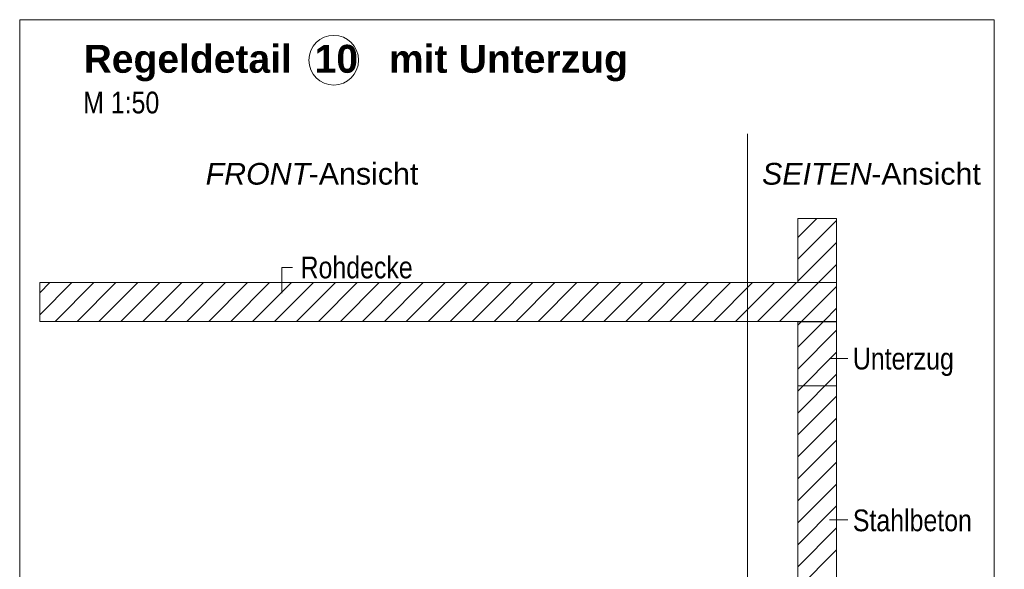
# Model space of a CAD drawing. Extents: x -620 to 3480, y 62 to 1102.
# Tile 223 of 256: x 195 to 259, y 795 to 830. Entities that reach past the tile are written whole.
import ezdxf
from ezdxf.lldxf.tags import DXFTag

# ---------------------------------------------------------------- set-up
doc = ezdxf.new("R2010")
doc.units = 0
doc.layers.get('0').update_dxf_attribs({"lineweight": 13})
for name, color, linetype, lineweight, true_color in [('E_Detail_Beschriftung', 7, 'Continuous', 13, 0x009900), ('E_Detail_Wandschraffur', 7, 'Continuous', 5, 0xc0c0c0), ('E_Leerrohr Beschriftung', 1, 'Continuous', 9, 0xff0000)]:
    doc.layers.add(name, color=color, linetype=linetype, lineweight=lineweight, true_color=true_color)
doc.layers.add('E_Detail_Linie_Text_Bem', color=7, linetype='Continuous', lineweight=13)
doc.styles.get("Standard").update_dxf_attribs({"font": 'ARIALN.TTF'})
tags = doc.linetypes.add('fein_strichliert', pattern=[4, 1, -2, 1]).pattern_tags.tags
tags[8:9] = [DXFTag(74, 4), DXFTag(75, 0), DXFTag(340, '0'), DXFTag(46, 0.0), DXFTag(50, 0.0), DXFTag(44, 0.0), DXFTag(45, 0.0)]
tags[6:7] = [DXFTag(74, 4), DXFTag(75, 0), DXFTag(340, '0'), DXFTag(46, 0.0), DXFTag(50, 0.0), DXFTag(44, 0.0), DXFTag(45, 0.0)]
tags[4:5] = [DXFTag(74, 4), DXFTag(75, 0), DXFTag(340, '0'), DXFTag(46, 0.0), DXFTag(50, 0.0), DXFTag(44, 0.0), DXFTag(45, 0.0)]
tags = doc.linetypes.add('fein_strichliert-A06G9STX8I', pattern=[4, 1, -2, 1]).pattern_tags.tags
tags[8:9] = [DXFTag(74, 4), DXFTag(75, 0), DXFTag(340, '0'), DXFTag(46, 0.0), DXFTag(50, 0.0), DXFTag(44, 0.0), DXFTag(45, 0.0)]
tags[6:7] = [DXFTag(74, 4), DXFTag(75, 0), DXFTag(340, '0'), DXFTag(46, 0.0), DXFTag(50, 0.0), DXFTag(44, 0.0), DXFTag(45, 0.0)]
tags[4:5] = [DXFTag(74, 4), DXFTag(75, 0), DXFTag(340, '0'), DXFTag(46, 0.0), DXFTag(50, 0.0), DXFTag(44, 0.0), DXFTag(45, 0.0)]

# ---------------------------------------------------------------- blocks, each defined once
blk = doc.blocks.new('Referenz-A06G9STY8I')
at = {"layer": 'E_Detail_Linie_Text_Bem', "linetype": 'fein_strichliert-A06G9STX8I', "ltscale": 0.65}
for p, q in [((258.256, 830.402), (195.486, 830.402)), ((195.486, 830.402), (195.486, 769.085)), ((258.256, 769.085), (258.256, 830.402)), ((242.374, 770.167), (242.374, 823.046))]:
    blk.add_line(p, q, dxfattribs=at)
at = {"layer": 'E_Detail_Linie_Text_Bem', "linetype": 'Continuous', "ltscale": 0.13}
for p, q in [((245.603, 817.609), (248.103, 817.609)), ((245.603, 813.475), (245.603, 817.609)), ((248.103, 817.609), (248.103, 813.475)), ((248.103, 813.475), (196.776, 813.475)), ((196.776, 813.475), (196.776, 810.975)), ((248.103, 813.475), (245.603, 813.475)), ((248.103, 810.975), (248.103, 813.475)), ((196.776, 810.975), (207.168, 810.975)), ((196.776, 810.975), (245.603, 810.975)), ((207.168, 810.975), (248.103, 810.975)), ((245.603, 810.975), (248.103, 810.975)), ((245.603, 799.175), (245.603, 810.975)), ((245.603, 810.975), (248.103, 810.975)), ((245.603, 810.953), (248.103, 810.953)), ((245.603, 806.818), (245.603, 810.953)), ((248.103, 810.975), (248.103, 770.975)), ((248.103, 810.953), (248.103, 806.818)), ((248.103, 806.818), (245.603, 806.818)), ((245.603, 798.975), (245.603, 799.175)), ((245.603, 770.975), (245.603, 798.975))]:
    blk.add_line(p, q, dxfattribs=at)
at = {"layer": 'E_Detail_Linie_Text_Bem', "color": 0, "linetype": 'Continuous', "ltscale": 0.13}
for p, q in [((212.377, 812.795), (212.377, 814.443)), ((212.377, 814.443), (213.064, 814.443)), ((248.839, 808.586), (247.647, 808.586)), ((248.839, 798.194), (247.647, 798.194))]:
    blk.add_line(p, q, dxfattribs=at)
at = {"layer": 'E_Detail_Wandschraffur', "linetype": 'fein_strichliert', "ltscale": 0.13}
for p, q in [((245.603, 816.387), (246.825, 817.609)), ((245.603, 813.559), (248.103, 816.059)), ((196.776, 812.815), (197.435, 813.475)), ((197.764, 810.975), (200.264, 813.475)), ((200.592, 810.975), (203.092, 813.475)), ((203.421, 810.975), (205.921, 813.475)), ((206.249, 810.975), (208.749, 813.475)), ((209.077, 810.975), (211.577, 813.475)), ((211.906, 810.975), (214.406, 813.475)), ((214.734, 810.975), (217.234, 813.475)), ((217.563, 810.975), (220.063, 813.475)), ((220.391, 810.975), (222.891, 813.475)), ((223.22, 810.975), (225.72, 813.475)), ((226.048, 810.975), (228.548, 813.475)), ((228.876, 810.975), (231.376, 813.475)), ((231.705, 810.975), (234.205, 813.475)), ((234.533, 810.975), (237.033, 813.475)), ((237.362, 810.975), (239.862, 813.475)), ((240.19, 810.975), (242.69, 813.475)), ((243.019, 810.975), (245.519, 813.475)), ((245.847, 810.975), (248.103, 813.231)), ((245.603, 810.731), (245.847, 810.975)), ((245.603, 807.902), (248.103, 810.402)), ((245.603, 805.074), (248.103, 807.574)), ((245.603, 802.245), (248.103, 804.745)), ((245.603, 799.417), (248.103, 801.917)), ((245.603, 796.588), (248.103, 799.088)), ((245.603, 793.76), (248.103, 796.26))]:
    blk.add_line(p, q, dxfattribs=at)
at = {"layer": 'E_Detail_Wandschraffur', "linetype": 'ByBlock', "ltscale": 0.13}
for p, q in [((245.603, 814.973), (248.103, 817.473)), ((246.933, 813.475), (248.103, 814.645)), ((196.776, 811.401), (198.85, 813.475)), ((199.178, 810.975), (201.678, 813.475)), ((202.006, 810.975), (204.506, 813.475)), ((204.835, 810.975), (207.335, 813.475)), ((207.663, 810.975), (210.163, 813.475)), ((210.492, 810.975), (212.992, 813.475)), ((213.32, 810.975), (215.82, 813.475)), ((216.148, 810.975), (218.648, 813.475)), ((218.977, 810.975), (221.477, 813.475)), ((221.805, 810.975), (224.305, 813.475)), ((224.634, 810.975), (227.134, 813.475)), ((227.462, 810.975), (229.962, 813.475)), ((230.291, 810.975), (232.791, 813.475)), ((233.119, 810.975), (235.619, 813.475)), ((235.947, 810.975), (238.447, 813.475)), ((238.776, 810.975), (241.276, 813.475)), ((241.604, 810.975), (244.104, 813.475)), ((244.433, 810.975), (246.933, 813.475)), ((247.306, 811.019), (248.103, 811.816)), ((247.306, 811.019), (248.103, 811.816)), ((245.603, 809.316), (247.261, 810.975)), ((247.261, 810.975), (247.306, 811.019)), ((245.603, 806.488), (248.103, 808.988)), ((245.603, 803.659), (248.103, 806.159)), ((245.603, 800.831), (248.103, 803.331)), ((245.603, 798.003), (248.103, 800.503)), ((245.603, 795.174), (248.103, 797.674))]:
    blk.add_line(p, q, dxfattribs=at)
at = {"layer": 'E_Leerrohr Beschriftung', "linetype": 'Continuous', "ltscale": 0.13}
blk.add_circle((215.711, 827.795), 1.6, dxfattribs=at)
at = {"layer": 'E_Detail_Beschriftung', "color": 1, "linetype": 'Continuous', "lineweight": 35, "ltscale": 0.35, "true_color": 0xff0000, "char_height": 1.8, "attachment_point": 1}
for s, insert in [('{\\fArial|b1|i0;Regeldetail}', (199.604, 828.783)), ('{\\fArial|b1|i0;10}', (214.487, 828.783)), ('{\\fArial|b1|i0;mit}', (219.27, 828.783)), ('{\\fArial|b1|i0;Unterzug}', (223.771, 828.783))]:
    blk.add_mtext(s, dxfattribs=dict(at, insert=insert))
at = {"layer": 'E_Detail_Beschriftung', "linetype": 'Continuous', "ltscale": 0.13, "char_height": 1.4, "attachment_point": 1}
for s, insert in [('{\\fArial Narrow;M 1:50}', (199.574, 825.766)), ('{\\fArial Narrow;Rohdecke}', (213.579, 815.147)), ('{\\fArial Narrow;Unterzug}', (249.153, 809.276)), ('{\\fArial Narrow;Stahlbeton}', (249.153, 798.861))]:
    blk.add_mtext(s, dxfattribs=dict(at, insert=insert))
at = {"layer": 'E_Detail_Beschriftung', "linetype": 'Continuous', "lineweight": -2, "ltscale": 0.25, "char_height": 1.4, "attachment_point": 1}
for s, insert in [('{\\fArial|b0|i1;FRONT}', (207.464, 821.18)), ('{\\fArial;-Ansicht}', (214.1, 821.18)), ('{\\fArial|b0|i1;SEITEN}', (243.306, 821.18)), ('{\\fArial;-Ansicht}', (250.336, 821.18))]:
    blk.add_mtext(s, dxfattribs=dict(at, insert=insert))

msp = doc.modelspace()

# ---------------------------------------------------------------- block references
at = {"color": 8, "lineweight": 25, "ltscale": 0.25, "true_color": 0x808080}
msp.add_blockref('Referenz-A06G9STY8I', (0, 0), dxfattribs=at)

doc.saveas('drawing.dxf')
